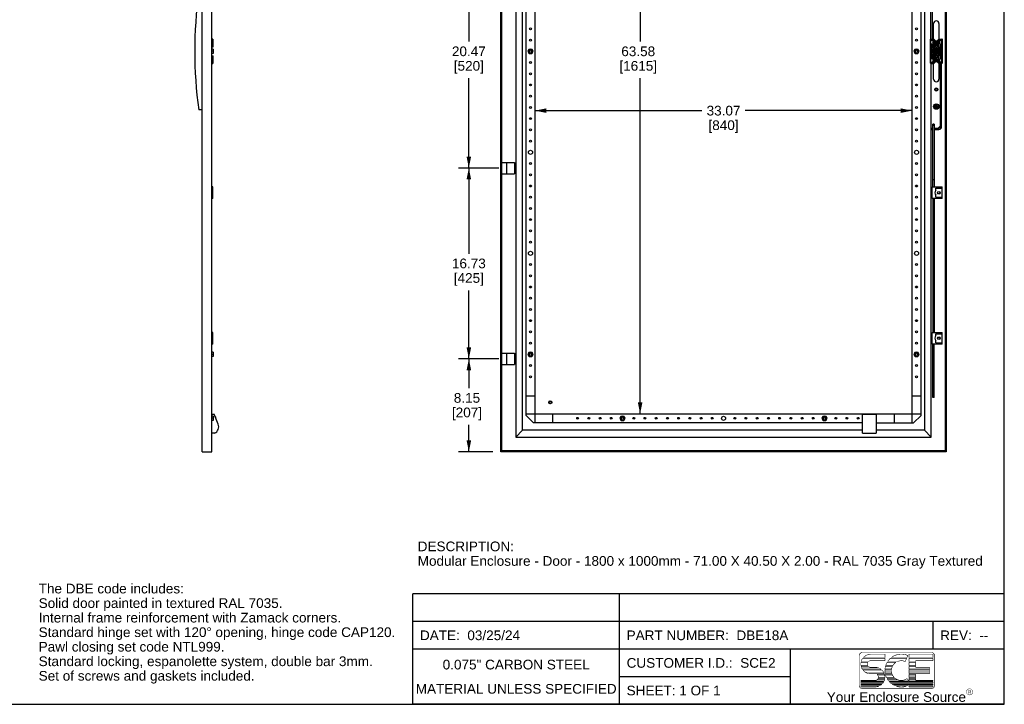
# Model space of a CAD drawing. Header units: inches. Extents: x 0 to 170, y 0 to 110.
# Tile 2 of 3: x 84 to 170, y 0 to 60. Entities that reach past the tile are written whole.
import ezdxf

# ---------------------------------------------------------------- set-up
doc = ezdxf.new("R2010")
doc.units = ezdxf.units.IN
doc.header["$LTSCALE"] = 9.35
doc.header["$MEASUREMENT"] = 0
doc.layers.get('0').update_dxf_attribs({"linetype": 'CONTINUOUS'})
doc.styles.get("Standard").update_dxf_attribs({"font": 'arial.ttf'})
doc.styles.add('TEXTSTYLE_2', font='arial.ttf')
doc.dimstyles.new('DIMSTYLE_1', dxfattribs={"dimtxt": 0.85, "dimasz": 1, "dimexe": 0.09, "dimexo": 0.07, "dimgap": 0.0425, "dimtad": 0, "dimtih": 1, "dimtoh": 1, "dimzin": 4, "dimdsep": 46, "dimtxsty": 'Standard', "dimblk": '_FILLED', "dimblk1": '_FILLED', "dimblk2": '_FILLED', "dimcen": 0.09, "dimadec": 3, "dimazin": 1, "dimtfac": 1, "dimtdec": 3, "dimtofl": 0, "dimtmove": 0, "dimatfit": 3, "dimldrblk": '_FILLED', "dimfxl": 0, "dimtolj": 1, "dimtzin": 4, "dimarcsym": 0})

# ---------------------------------------------------------------- blocks, each defined once
blk = doc.blocks.new('_FILLED')
at = {"color": 0, "linetype": 'ByBlock'}
blk.add_solid([(0, 0), (-1, 0.2), (-1, -0.2)], dxfattribs=at)
blk = doc.blocks.new('*D4')
at = {"color": 2, "linetype": 'Continuous'}
for p, q in [((125.679, 67.503), (122.137, 67.503)), ((123.037, 67.503), (123.037, 58.116)), ((123.037, 47.03), (123.037, 54.904)), ((125.679, 47.03), (122.137, 47.03))]:
    blk.add_line(p, q, dxfattribs=at)
for p, rotation in [((123.037, 67.503), 90), ((123.037, 47.03), 270)]:
    blk.add_blockref('_FILLED', p, dxfattribs=dict(at, rotation=rotation))
at = {"color": 2, "linetype": 'Continuous', "insert": (123.037, 57.691), "char_height": 0.85, "width": 2.97026, "attachment_point": 2, "line_spacing_factor": 0.9}
blk.add_mtext('20.47\\P[520]', dxfattribs=at)
blk = doc.blocks.new('*D5')
at = {"color": 2, "linetype": 'Continuous'}
for p, q in [((125.679, 47.03), (122.137, 47.03)), ((123.037, 47.03), (123.037, 39.514)), ((123.037, 30.298), (123.037, 36.302)), ((125.679, 30.298), (122.137, 30.298))]:
    blk.add_line(p, q, dxfattribs=at)
for p, rotation in [((123.037, 47.03), 90), ((123.037, 30.298), 270)]:
    blk.add_blockref('_FILLED', p, dxfattribs=dict(at, rotation=rotation))
at = {"color": 2, "linetype": 'Continuous', "insert": (123.037, 39.089), "char_height": 0.85, "width": 2.97026, "attachment_point": 2, "line_spacing_factor": 0.9}
blk.add_mtext('16.73\\P[425]', dxfattribs=at)
blk = doc.blocks.new('*D6')
at = {"color": 2, "linetype": 'Continuous'}
for p, q in [((125.679, 30.298), (122.137, 30.298)), ((123.037, 30.298), (123.037, 27.722)), ((123.037, 22.148), (123.037, 24.51)), ((125.147, 22.148), (122.137, 22.148))]:
    blk.add_line(p, q, dxfattribs=at)
for p, rotation in [((123.037, 30.298), 90), ((123.037, 22.148), 270)]:
    blk.add_blockref('_FILLED', p, dxfattribs=dict(at, rotation=rotation))
at = {"color": 2, "linetype": 'Continuous', "insert": (122.873, 27.297), "char_height": 0.85, "width": 2.63848, "attachment_point": 2, "line_spacing_factor": 0.9}
blk.add_mtext('8.15\\P[207]', dxfattribs=at)
blk = doc.blocks.new('*D8')
at = {"color": 2, "linetype": 'Continuous'}
for p, q in [((138.057, 89.058), (138.057, 58.116)), ((138.057, 25.475), (138.057, 54.904))]:
    blk.add_line(p, q, dxfattribs=at)
for p, rotation in [((138.057, 89.058), 90), ((138.057, 25.475), 270)]:
    blk.add_blockref('_FILLED', p, dxfattribs=dict(at, rotation=rotation))
at = {"color": 2, "linetype": 'Continuous', "insert": (137.893, 57.691), "char_height": 0.85, "width": 3.29888, "attachment_point": 2, "line_spacing_factor": 0.9}
blk.add_mtext('63.58\\P[1615]', dxfattribs=at)
blk = doc.blocks.new('*D9')
at = {"color": 2, "linetype": 'Continuous'}
for p, q in [((128.839, 52.063), (143.465, 52.063)), ((161.91, 52.063), (147.285, 52.063))]:
    blk.add_line(p, q, dxfattribs=at)
at = {"color": 2, "linetype": 'Continuous', "rotation": 180}
blk.add_blockref('_FILLED', (128.839, 52.063), dxfattribs=at)
at = {"color": 2, "linetype": 'Continuous'}
blk.add_blockref('_FILLED', (161.91, 52.063), dxfattribs=at)
at = {"color": 2, "linetype": 'Continuous', "insert": (145.375, 52.488), "char_height": 0.85, "width": 2.97026, "attachment_point": 2, "line_spacing_factor": 0.9}
blk.add_mtext('33.07\\P[840]', dxfattribs=at)

msp = doc.modelspace()

# ---------------------------------------------------------------- linework, layer by layer
at = {"color": 7, "linetype": 'Continuous'}
for p, q in [((170, 0), (170, 110)), ((99.639, 22.148), (99.639, 92.385)), ((100.505, 22.148), (100.505, 92.385)), ((125.847, 22.148), (125.847, 92.385)), ((125.926, 22.227), (125.926, 92.306)), ((164.824, 92.306), (164.824, 22.227)), ((164.902, 92.385), (164.902, 22.148)), ((127.156, 91.095), (127.156, 23.438)), ((127.747, 24.028), (127.747, 90.505)), ((128.839, 24.688), (128.839, 89.845)), ((161.91, 24.688), (161.91, 89.845)), ((163.003, 90.505), (163.003, 24.028)), ((128.052, 25.337), (128.052, 89.196)), ((162.698, 25.337), (162.698, 89.196)), ((163.568, 58.329), (163.568, 61.597)), ((163.686, 61.597), (163.686, 58.329)), ((163.8, 58.329), (163.8, 59.707)), ((164.272, 59.707), (164.272, 58.329)), ((100.584, 58.329), (100.505, 58.329)), ((100.584, 58.329), (100.584, 57.66)), ((100.611, 58.241), (100.584, 58.241)), ((100.611, 58.162), (100.584, 58.162)), ((100.611, 57.926), (100.584, 57.926)), ((100.611, 58.162), (100.611, 58.241)), ((100.611, 57.66), (100.611, 57.926)), ((163.505, 58.29), (163.505, 56.243)), ((163.544, 58.329), (163.8, 58.329)), ((163.554, 58.241), (163.78, 58.241)), ((163.554, 57.66), (163.554, 58.241)), ((163.554, 57.926), (163.633, 57.926)), ((163.633, 57.926), (163.633, 57.66)), ((163.711, 58.162), (163.711, 58.241)), ((163.78, 58.162), (163.711, 58.162)), ((163.733, 57.987), (163.733, 58.042)), ((163.745, 58.054), (163.8, 58.054)), ((163.745, 57.975), (163.8, 57.975)), ((163.78, 58.054), (163.78, 58.329)), ((163.78, 57.654), (163.78, 57.975)), ((163.839, 58.177), (163.839, 57.815)), ((163.883, 58.193), (163.855, 58.193)), ((163.898, 58.091), (163.898, 58.177)), ((163.957, 58.032), (164.019, 58.032)), ((163.957, 58.032), (163.957, 57.997)), ((164.019, 57.997), (163.957, 57.997)), ((164.054, 58.093), (164.019, 58.093)), ((164.019, 58.032), (164.019, 58.093)), ((164.019, 57.936), (164.019, 57.997)), ((164.054, 57.936), (164.019, 57.936)), ((164.054, 58.093), (164.054, 58.032)), ((164.054, 58.032), (164.115, 58.032)), ((164.115, 57.997), (164.054, 57.997)), ((164.054, 57.997), (164.054, 57.936)), ((164.115, 57.997), (164.115, 58.032)), ((164.174, 58.177), (164.174, 58.091)), ((164.217, 58.193), (164.19, 58.193)), ((164.233, 57.815), (164.233, 58.177)), ((164.272, 58.329), (164.528, 58.329)), ((164.272, 58.054), (164.328, 58.054)), ((164.272, 57.975), (164.328, 57.975)), ((164.292, 58.054), (164.292, 58.329)), ((164.292, 58.241), (164.519, 58.241)), ((164.361, 58.162), (164.292, 58.162)), ((164.292, 57.654), (164.292, 57.975)), ((164.339, 58.042), (164.339, 57.987)), ((164.361, 58.241), (164.361, 58.162)), ((164.44, 57.926), (164.519, 57.926)), ((164.44, 57.66), (164.44, 57.926)), ((164.519, 57.66), (164.519, 58.241)), ((164.568, 56.243), (164.568, 58.29)), ((100.505, 57.66), (100.611, 57.66)), ((100.623, 57.463), (100.505, 57.463)), ((100.605, 57.266), (100.522, 57.266)), ((100.623, 57.07), (100.522, 57.07)), ((100.623, 57.463), (100.623, 57.07)), ((128.332, 57.463), (128.218, 57.266)), ((128.218, 57.266), (128.332, 57.07)), ((128.332, 57.463), (128.559, 57.463)), ((128.332, 57.07), (128.559, 57.07)), ((128.673, 57.267), (128.559, 57.463)), ((128.559, 57.07), (128.673, 57.267)), ((162.19, 57.463), (162.077, 57.266)), ((162.077, 57.266), (162.19, 57.07)), ((162.19, 57.463), (162.418, 57.463)), ((162.19, 57.07), (162.418, 57.07)), ((162.531, 57.267), (162.418, 57.463)), ((162.418, 57.07), (162.531, 57.267)), ((163.633, 57.66), (163.505, 57.66)), ((163.564, 57.601), (163.725, 57.601)), ((163.564, 57.601), (163.564, 56.932)), ((163.568, 56.932), (163.568, 57.601)), ((163.686, 57.588), (163.568, 57.588)), ((163.568, 57.439), (163.686, 57.439)), ((163.568, 57.341), (163.686, 57.341)), ((163.686, 57.192), (163.568, 57.192)), ((163.61, 57.322), (163.6, 57.318)), ((163.6, 57.215), (163.61, 57.211)), ((163.686, 57.322), (163.659, 57.326)), ((163.659, 57.207), (163.686, 57.211)), ((163.686, 57.322), (163.686, 57.601)), ((163.686, 56.932), (163.686, 57.211)), ((163.723, 57.562), (163.689, 57.572)), ((163.692, 57.322), (163.692, 57.442)), ((163.692, 57.091), (163.692, 57.211)), ((163.696, 57.44), (163.721, 57.427)), ((163.721, 57.106), (163.696, 57.093)), ((163.702, 57.568), (163.702, 57.601)), ((163.702, 57.585), (163.874, 57.585)), ((163.794, 57.509), (163.766, 57.537)), ((163.766, 56.996), (163.786, 57.016)), ((163.927, 57.455), (163.819, 57.266)), ((163.819, 57.266), (163.841, 57.266)), ((163.819, 57.266), (163.927, 57.078)), ((163.852, 57.666), (163.852, 57.655)), ((163.863, 57.607), (163.875, 57.582)), ((164.145, 57.455), (163.927, 57.455)), ((163.927, 57.455), (163.939, 57.435)), ((163.927, 57.078), (163.939, 57.098)), ((163.927, 57.078), (164.145, 57.078)), ((163.934, 57.728), (163.934, 57.71)), ((163.948, 57.259), (163.948, 57.274)), ((163.957, 57.689), (163.95, 57.697)), ((163.959, 57.286), (164.005, 57.286)), ((164.005, 57.247), (163.959, 57.247)), ((163.981, 57.616), (163.976, 57.644)), ((164.007, 57.306), (164.007, 57.443)), ((164.007, 57.09), (164.007, 57.227)), ((164.017, 57.298), (164.017, 57.343)), ((164.017, 57.19), (164.017, 57.235)), ((164.028, 57.355), (164.044, 57.355)), ((164.044, 57.178), (164.028, 57.178)), ((164.056, 57.343), (164.056, 57.298)), ((164.056, 57.235), (164.056, 57.19)), ((164.066, 57.306), (164.066, 57.443)), ((164.066, 57.09), (164.066, 57.227)), ((164.068, 57.286), (164.113, 57.286)), ((164.113, 57.247), (164.068, 57.247)), ((164.096, 57.644), (164.092, 57.616)), ((164.122, 57.697), (164.116, 57.689)), ((164.125, 57.274), (164.125, 57.259)), ((164.145, 57.455), (164.134, 57.435)), ((164.145, 57.078), (164.134, 57.098)), ((164.139, 57.71), (164.139, 57.728)), ((164.254, 57.266), (164.145, 57.455)), ((164.145, 57.078), (164.254, 57.266)), ((164.197, 57.582), (164.21, 57.607)), ((164.199, 57.585), (164.371, 57.585)), ((164.22, 57.655), (164.22, 57.666)), ((164.254, 57.266), (164.231, 57.266)), ((164.307, 57.537), (164.287, 57.517)), ((164.287, 57.016), (164.307, 56.996)), ((164.347, 57.601), (164.509, 57.601)), ((164.359, 57.565), (164.349, 57.562)), ((164.352, 57.427), (164.377, 57.44)), ((164.377, 57.093), (164.352, 57.106)), ((164.371, 57.566), (164.371, 57.601)), ((164.384, 57.572), (164.371, 57.568)), ((164.381, 57.442), (164.381, 57.322)), ((164.381, 57.211), (164.381, 57.091)), ((164.414, 57.326), (164.386, 57.322)), ((164.386, 57.211), (164.414, 57.207)), ((164.387, 57.322), (164.387, 57.601)), ((164.505, 57.341), (164.387, 57.341)), ((164.387, 56.932), (164.387, 57.211)), ((164.387, 57.192), (164.505, 57.192)), ((164.387, 57.094), (164.505, 57.094)), ((164.44, 57.66), (164.568, 57.66)), ((164.473, 57.318), (164.463, 57.322)), ((164.463, 57.211), (164.473, 57.215)), ((164.505, 56.932), (164.505, 57.601)), ((164.509, 56.932), (164.509, 57.601)), ((100.505, 56.873), (100.611, 56.873)), ((100.505, 56.203), (100.584, 56.203)), ((100.584, 56.873), (100.584, 56.203)), ((100.611, 56.607), (100.584, 56.607)), ((100.611, 56.371), (100.584, 56.371)), ((100.611, 56.292), (100.584, 56.292)), ((100.611, 56.607), (100.611, 56.873)), ((100.611, 56.292), (100.611, 56.371)), ((163.505, 56.873), (163.633, 56.873)), ((163.544, 56.203), (163.8, 56.203)), ((163.554, 56.292), (163.554, 56.873)), ((163.633, 56.607), (163.554, 56.607)), ((163.554, 56.292), (163.78, 56.292)), ((163.564, 56.932), (163.725, 56.932)), ((163.593, 23.438), (163.593, 56.203)), ((163.633, 56.873), (163.633, 56.607)), ((163.689, 56.961), (163.702, 56.965)), ((163.702, 56.932), (163.702, 56.967)), ((163.874, 56.948), (163.702, 56.948)), ((163.711, 56.371), (163.78, 56.371)), ((163.711, 56.292), (163.711, 56.371)), ((163.713, 56.968), (163.723, 56.971)), ((163.733, 56.491), (163.733, 56.546)), ((163.745, 56.558), (163.8, 56.558)), ((163.745, 56.479), (163.8, 56.479)), ((163.78, 56.558), (163.78, 56.879)), ((163.78, 56.479), (163.78, 56.203)), ((163.8, 54.825), (163.8, 56.203)), ((163.839, 56.355), (163.839, 56.718)), ((163.852, 56.878), (163.852, 56.867)), ((163.883, 56.34), (163.855, 56.34)), ((163.875, 56.951), (163.863, 56.926)), ((163.898, 56.442), (163.898, 56.355)), ((163.934, 56.823), (163.934, 56.805)), ((163.95, 56.835), (163.957, 56.844)), ((163.957, 56.536), (164.019, 56.536)), ((163.957, 56.536), (163.957, 56.501)), ((164.019, 56.501), (163.957, 56.501)), ((163.976, 56.889), (163.981, 56.917)), ((164.054, 56.597), (164.019, 56.597)), ((164.019, 56.536), (164.019, 56.597)), ((164.019, 56.44), (164.019, 56.501)), ((164.054, 56.44), (164.019, 56.44)), ((164.054, 56.597), (164.054, 56.536)), ((164.054, 56.536), (164.115, 56.536)), ((164.115, 56.501), (164.054, 56.501)), ((164.054, 56.501), (164.054, 56.44)), ((164.092, 56.917), (164.096, 56.889)), ((164.115, 56.501), (164.115, 56.536)), ((164.116, 56.844), (164.122, 56.835)), ((164.139, 56.805), (164.139, 56.823)), ((164.174, 56.355), (164.174, 56.442)), ((164.217, 56.34), (164.19, 56.34)), ((164.21, 56.926), (164.197, 56.951)), ((164.371, 56.948), (164.199, 56.948)), ((164.22, 56.867), (164.22, 56.878)), ((164.233, 56.718), (164.233, 56.355)), ((164.272, 56.558), (164.328, 56.558)), ((164.272, 56.479), (164.328, 56.479)), ((164.272, 56.203), (164.528, 56.203)), ((164.272, 56.203), (164.272, 54.825)), ((164.292, 56.558), (164.292, 56.879)), ((164.292, 56.203), (164.292, 56.479)), ((164.292, 56.371), (164.361, 56.371)), ((164.292, 56.292), (164.519, 56.292)), ((164.339, 56.546), (164.339, 56.491)), ((164.347, 56.932), (164.509, 56.932)), ((164.349, 56.971), (164.384, 56.961)), ((164.361, 56.371), (164.361, 56.292)), ((164.371, 56.932), (164.371, 56.965)), ((164.505, 56.944), (164.387, 56.944)), ((164.387, 56.203), (164.387, 50.652)), ((164.44, 56.873), (164.568, 56.873)), ((164.44, 56.607), (164.44, 56.873)), ((164.519, 56.607), (164.44, 56.607)), ((164.505, 50.652), (164.505, 56.203)), ((164.519, 56.292), (164.519, 56.873)), ((99.639, 52.148), (99.343, 52.148)), ((163.946, 52.444), (164.126, 52.444)), ((163.946, 52.404), (164.126, 52.404)), ((163.989, 52.404), (163.989, 52.444)), ((164.003, 52.43), (164.003, 52.418)), ((164.017, 52.334), (164.017, 52.514)), ((164.017, 52.471), (164.056, 52.471)), ((164.017, 52.444), (164.056, 52.404)), ((164.017, 52.404), (164.056, 52.444)), ((164.017, 52.424), (164.056, 52.424)), ((164.017, 52.377), (164.056, 52.377)), ((164.043, 52.457), (164.03, 52.457)), ((164.043, 52.391), (164.03, 52.391)), ((164.036, 52.404), (164.036, 52.444)), ((164.056, 52.334), (164.056, 52.514)), ((164.07, 52.43), (164.07, 52.418)), ((164.083, 52.404), (164.083, 52.444)), ((163.627, 50.534), (163.731, 50.534)), ((163.627, 50.534), (163.627, 50.416)), ((163.627, 50.416), (163.731, 50.416)), ((163.725, 50.416), (163.725, 50.534)), ((163.849, 50.889), (163.731, 50.889)), ((163.731, 45.377), (163.731, 50.889)), ((163.849, 50.77), (163.731, 50.77)), ((163.849, 50.889), (163.849, 45.377)), ((163.849, 50.534), (164.269, 50.534)), ((163.849, 50.416), (164.269, 50.416)), ((163.855, 50.534), (163.855, 50.416)), ((164.204, 50.534), (164.387, 50.716)), ((164.339, 50.557), (164.363, 50.582)), ((125.926, 47.526), (127.028, 47.526)), ((126.379, 46.534), (126.379, 47.526)), ((127.028, 47.526), (127.028, 46.534)), ((125.926, 46.534), (127.028, 46.534)), ((163.849, 46.007), (163.731, 46.007)), ((100.588, 45.377), (100.505, 45.377)), ((100.588, 44.353), (100.588, 45.377)), ((163.672, 45.377), (164.538, 45.377)), ((163.672, 44.353), (163.672, 45.377)), ((164.003, 45.259), (164.538, 45.259)), ((164.003, 45.09), (164.003, 45.259)), ((164.538, 44.353), (164.538, 45.377)), ((100.588, 44.353), (100.505, 44.353)), ((164.538, 44.353), (163.672, 44.353)), ((163.731, 44.353), (163.731, 32.621)), ((163.849, 44.353), (163.849, 32.621)), ((164.003, 44.471), (164.003, 44.64)), ((164.003, 44.471), (164.538, 44.471)), ((100.588, 32.621), (100.505, 32.621)), ((100.588, 31.597), (100.588, 32.621)), ((163.672, 32.621), (164.538, 32.621)), ((163.672, 31.597), (163.672, 32.621)), ((164.003, 32.503), (164.538, 32.503)), ((164.003, 32.334), (164.003, 32.503)), ((164.538, 31.597), (164.538, 32.621)), ((100.588, 31.597), (100.505, 31.597)), ((164.538, 31.597), (163.672, 31.597)), ((163.731, 26.912), (163.731, 31.597)), ((163.849, 26.912), (163.849, 31.597)), ((164.003, 31.715), (164.003, 31.884)), ((164.003, 31.715), (164.538, 31.715)), ((100.623, 30.888), (100.505, 30.888)), ((100.605, 30.692), (100.522, 30.692)), ((100.623, 30.495), (100.522, 30.495)), ((100.623, 30.888), (100.623, 30.495)), ((125.926, 30.794), (127.028, 30.794)), ((126.379, 29.802), (126.379, 30.794)), ((127.028, 30.794), (127.028, 29.802)), ((128.332, 30.888), (128.218, 30.692)), ((128.218, 30.692), (128.332, 30.495)), ((128.332, 30.888), (128.559, 30.888)), ((128.332, 30.495), (128.559, 30.495)), ((128.673, 30.692), (128.559, 30.888)), ((128.559, 30.495), (128.673, 30.692)), ((162.19, 30.888), (162.077, 30.692)), ((162.077, 30.692), (162.19, 30.495)), ((162.19, 30.888), (162.418, 30.888)), ((162.19, 30.495), (162.418, 30.495)), ((162.531, 30.692), (162.418, 30.888)), ((162.418, 30.495), (162.531, 30.692)), ((125.926, 29.802), (127.028, 29.802)), ((163.849, 29.274), (163.731, 29.274)), ((128.052, 27.05), (128.839, 27.05)), ((161.91, 27.05), (162.698, 27.05)), ((163.849, 27.03), (163.731, 27.03)), ((163.849, 26.912), (163.731, 26.912)), ((100.505, 25.436), (100.702, 25.436)), ((100.623, 25.278), (100.505, 25.278)), ((100.605, 25.081), (100.522, 25.081)), ((100.623, 25.278), (100.623, 24.885)), ((101.059, 24.557), (100.702, 25.436)), ((100.832, 25.174), (100.832, 25.176)), ((100.837, 25.103), (100.849, 25.105)), ((128.052, 25.475), (162.698, 25.475)), ((128.052, 25.337), (128.702, 24.688)), ((130.414, 24.688), (130.414, 25.475)), ((136.403, 25.278), (136.289, 25.081)), ((136.289, 25.081), (136.403, 24.884)), ((136.403, 25.278), (136.63, 25.278)), ((136.744, 25.081), (136.63, 25.278)), ((136.63, 24.885), (136.744, 25.081)), ((154.119, 25.278), (154.006, 25.081)), ((154.006, 25.081), (154.12, 24.884)), ((154.119, 25.278), (154.347, 25.278)), ((154.46, 25.081), (154.347, 25.278)), ((154.347, 24.885), (154.46, 25.081)), ((157.576, 25.436), (158.764, 25.436)), ((157.576, 23.782), (157.576, 25.436)), ((158.764, 25.436), (158.764, 23.782)), ((160.335, 25.475), (160.335, 24.688)), ((162.048, 24.688), (162.698, 25.337)), ((100.623, 24.885), (100.522, 24.884)), ((157.576, 24.688), (128.702, 24.688)), ((136.403, 24.884), (136.63, 24.885)), ((154.12, 24.884), (154.347, 24.885)), ((158.764, 24.688), (162.048, 24.688)), ((100.73, 23.782), (100.505, 23.782)), ((127.747, 24.028), (127.156, 23.438)), ((127.156, 23.438), (163.593, 23.438)), ((157.576, 24.028), (127.747, 24.028)), ((157.576, 23.782), (158.764, 23.782)), ((163.003, 24.028), (158.764, 24.028)), ((163.593, 23.438), (163.003, 24.028)), ((99.639, 22.148), (100.505, 22.148)), ((164.902, 22.148), (125.847, 22.148)), ((164.824, 22.227), (125.926, 22.227)), ((0, 0), (170, 0))]:
    msp.add_line(p, q, dxfattribs=at)
at = {"color": 2, "linetype": 'Continuous'}
for p, q in [((170, 9.684), (118.125, 9.684)), ((118.125, 0), (118.125, 9.684)), ((136.25, 0), (136.25, 9.684)), ((170, 0), (170, 9.684)), ((170, 7.262), (118.125, 7.262)), ((163.75, 4.842), (163.75, 7.262)), ((170, 4.842), (118.125, 4.842)), ((151.25, 0), (151.25, 4.842)), ((151.25, 2.42), (136.25, 2.42)), ((170, 0), (118.125, 0))]:
    msp.add_line(p, q, dxfattribs=at)
at = {"color": 7, "linetype": 'Continuous'}
for points in [[(100.605, 57.463), (100.609, 57.452), (100.612, 57.44), (100.615, 57.428), (100.618, 57.417), (100.62, 57.405), (100.621, 57.394), (100.622, 57.383), (100.623, 57.371)], [(100.623, 57.358), (100.622, 57.347), (100.621, 57.336), (100.62, 57.324), (100.618, 57.313), (100.615, 57.301), (100.612, 57.289), (100.609, 57.278), (100.605, 57.266)], [(100.605, 57.266), (100.609, 57.255), (100.612, 57.243), (100.615, 57.232), (100.618, 57.22), (100.62, 57.209), (100.621, 57.197), (100.622, 57.186), (100.623, 57.174)], [(100.623, 57.162), (100.622, 57.15), (100.621, 57.139), (100.62, 57.127), (100.618, 57.116), (100.615, 57.104), (100.612, 57.093), (100.609, 57.081), (100.605, 57.07)], [(163.946, 52.424), (163.946, 52.427), (163.946, 52.43), (163.946, 52.434), (163.946, 52.437), (163.946, 52.44), (163.946, 52.444)], [(163.946, 52.404), (163.946, 52.408), (163.946, 52.411), (163.946, 52.414), (163.946, 52.417), (163.946, 52.421), (163.946, 52.424)], [(164.017, 52.514), (164.023, 52.514), (164.03, 52.514), (164.036, 52.514), (164.043, 52.514), (164.049, 52.514), (164.056, 52.514)], [(164.056, 52.334), (164.049, 52.334), (164.043, 52.333), (164.036, 52.333), (164.03, 52.333), (164.023, 52.334), (164.017, 52.334)], [(164.127, 52.424), (164.127, 52.427), (164.127, 52.43), (164.127, 52.434), (164.127, 52.437), (164.127, 52.44), (164.126, 52.444)], [(164.126, 52.404), (164.127, 52.408), (164.127, 52.411), (164.127, 52.414), (164.127, 52.417), (164.127, 52.421), (164.127, 52.424)], [(100.605, 30.888), (100.609, 30.877), (100.612, 30.865), (100.615, 30.854), (100.618, 30.842), (100.62, 30.831), (100.621, 30.819), (100.622, 30.808), (100.623, 30.796)], [(100.623, 30.784), (100.622, 30.772), (100.621, 30.761), (100.62, 30.749), (100.618, 30.738), (100.615, 30.726), (100.612, 30.715), (100.609, 30.703), (100.605, 30.692)], [(100.605, 30.692), (100.609, 30.68), (100.612, 30.668), (100.615, 30.657), (100.618, 30.645), (100.62, 30.634), (100.621, 30.622), (100.622, 30.611), (100.623, 30.6)], [(100.623, 30.587), (100.622, 30.575), (100.621, 30.564), (100.62, 30.553), (100.618, 30.541), (100.615, 30.529), (100.612, 30.518), (100.609, 30.506), (100.605, 30.495)], [(100.605, 25.278), (100.609, 25.267), (100.612, 25.255), (100.615, 25.243), (100.618, 25.232), (100.62, 25.22), (100.621, 25.209), (100.622, 25.197), (100.623, 25.186)], [(100.623, 25.173), (100.622, 25.162), (100.621, 25.151), (100.62, 25.139), (100.618, 25.128), (100.615, 25.116), (100.612, 25.104), (100.609, 25.093), (100.605, 25.081)], [(100.605, 25.081), (100.609, 25.07), (100.612, 25.058), (100.615, 25.047), (100.618, 25.035), (100.62, 25.024), (100.621, 25.012), (100.622, 25.001), (100.623, 24.989)], [(100.849, 25.105), (100.849, 25.109), (100.848, 25.113), (100.847, 25.118), (100.847, 25.123), (100.846, 25.129), (100.844, 25.135), (100.843, 25.141), (100.841, 25.147), (100.84, 25.153), (100.837, 25.16), (100.835, 25.167), (100.832, 25.174)], [(100.623, 24.977), (100.622, 24.965), (100.621, 24.954), (100.62, 24.942), (100.618, 24.931), (100.615, 24.919), (100.612, 24.908), (100.609, 24.896), (100.605, 24.884)]]:
    msp.add_lwpolyline(points, dxfattribs=at)
at = {"color": 2, "linetype": 'Continuous', "const_width": 0.05}
for points in [[(157.56, 4.543, 0.414214), (157.272, 4.255)], [(161.541, 4.281, 0.272068), (160.093, 4.102)], [(163.896, 4.255, 0.415492), (163.608, 4.543)], [(157.428, 3.678, 0.081879), (157.427, 3.397)], [(157.572, 4.031, 0.090232), (157.443, 3.75)], [(158.03, 3.678, 0.260579), (158.028, 3.397)], [(158.28, 3.823, 0.185008), (158.088, 3.75)], [(159.721, 3.678, 0.053498), (159.597, 3.397)], [(160.007, 4.031, 0.064617), (159.765, 3.75)], [(160.49, 3.678, 0.113329), (160.224, 3.397)], [(161.312, 3.752, 0.209114), (160.62, 3.75)], [(157.442, 3.326, 0.089982), (157.569, 3.045)], [(157.607, 2.994, 0.170113), (158.092, 2.692)], [(158.083, 3.326, 0.191374), (158.28, 3.247)], [(159.221, 3.045, 0.176612), (158.665, 3.247)], [(158.95, 2.34, 0.287832), (158.828, 2.621)], [(159.472, 2.692, 0.105227), (159.276, 2.994)], [(159.528, 2.34, 0.082419), (159.496, 2.621)], [(159.529, 2.994, 0.05272), (159.554, 2.692)], [(159.576, 3.326, 0.049539), (159.531, 3.045)], [(159.569, 2.621, 0.051924), (159.669, 2.34)], [(160.106, 2.994, 0.088858), (160.147, 2.692)], [(160.186, 3.326, 0.084961), (160.109, 3.045)], [(160.174, 2.621, 0.099618), (160.367, 2.34)], [(158.665, 2.095, 0.298217), (158.929, 2.268)], [(159.141, 1.662, 0.048835), (159.272, 1.768)], [(159.336, 1.84, 0.049588), (159.43, 1.983)], [(159.464, 2.054, 0.064466), (159.521, 2.268)], [(159.706, 2.268, 0.044869), (159.849, 2.054)], [(159.911, 1.983, 0.03633), (160.064, 1.84)], [(160.16, 1.768, 0.036892), (160.344, 1.662)], [(160.451, 2.268, 0.32483), (161.466, 2.253)], [(157.272, 1.663, 0.414214), (157.56, 1.375)], [(158.665, 1.519, 0.102726), (159.009, 1.591)], [(160.521, 1.591, 0.196308), (161.417, 1.591)], [(161.594, 1.662, 0.009234), (161.642, 1.686)], [(163.608, 1.375, 0.414214), (163.896, 1.663)]]:
    msp.add_lwpolyline(points, format="xyb", dxfattribs=at)
for points in [[(157.56, 4.543), (163.609, 4.543)], [(157.92, 4.32), (157.63, 4.102)], [(157.63, 4.102), (157.922, 4.32)], [(158.271, 4.396), (157.92, 4.32)], [(157.922, 4.32), (158.271, 4.396)], [(158.28, 4.399), (159.529, 4.399)], [(159.529, 4.399), (159.529, 4.102)], [(161.642, 4.399), (163.752, 4.399)], [(161.642, 4.102), (161.642, 4.399)], [(163.752, 4.399), (163.752, 4.102)], [(157.272, 1.663), (157.272, 4.255)], [(157.428, 3.678), (158.03, 3.678)], [(158.088, 3.75), (157.443, 3.75)], [(157.572, 4.031), (159.529, 4.031)], [(159.529, 4.102), (157.628, 4.102)], [(159.529, 3.823), (158.28, 3.823)], [(159.529, 4.031), (159.529, 3.823)], [(159.721, 3.678), (160.49, 3.678)], [(160.62, 3.75), (159.765, 3.75)], [(160.007, 4.031), (161.433, 4.031)], [(161.464, 4.102), (160.093, 4.102)], [(161.312, 3.752), (161.433, 4.031)], [(161.464, 4.102), (161.541, 4.281)], [(163.752, 4.102), (161.642, 4.102)], [(161.642, 4.031), (163.752, 4.031)], [(161.642, 3.75), (161.642, 4.031)], [(162.218, 3.75), (161.642, 3.75)], [(161.642, 3.678), (162.218, 3.678)], [(161.642, 3.397), (161.642, 3.678)], [(163.752, 3.823), (162.218, 3.823)], [(162.218, 3.823), (162.218, 3.75)], [(162.218, 3.678), (162.218, 3.397)], [(163.752, 4.031), (163.752, 3.823)], [(163.896, 4.257), (163.896, 1.663)], [(158.028, 3.397), (157.427, 3.397)], [(157.442, 3.326), (158.083, 3.326)], [(157.482, 3.19), (158.955, 3.19)], [(159.221, 3.045), (157.569, 3.045)], [(157.607, 2.994), (159.276, 2.994)], [(157.81, 2.822), (159.404, 2.822)], [(159.472, 2.692), (158.092, 2.692)], [(158.28, 3.247), (158.666, 3.248)], [(158.828, 2.621), (159.496, 2.621)], [(159.529, 2.994), (160.106, 2.994)], [(160.109, 3.045), (159.531, 3.045)], [(159.537, 3.171), (160.126, 3.171)], [(159.537, 2.824), (160.117, 2.824)], [(160.147, 2.692), (159.554, 2.692)], [(159.569, 2.621), (160.174, 2.621)], [(159.576, 3.326), (160.186, 3.326)], [(160.224, 3.397), (159.597, 3.397)], [(162.218, 3.397), (161.642, 3.397)], [(161.642, 3.326), (162.218, 3.326)], [(161.642, 3.045), (161.642, 3.326)], [(161.642, 3.171), (163.462, 3.171)], [(163.464, 3.045), (161.642, 3.045)], [(161.642, 2.994), (163.464, 2.994)], [(161.642, 2.692), (161.642, 2.994)], [(161.642, 2.842), (163.462, 2.842)], [(163.464, 2.692), (161.642, 2.692)], [(161.642, 2.621), (162.218, 2.621)], [(161.642, 2.34), (161.642, 2.621)], [(162.218, 3.326), (162.218, 3.247)], [(162.218, 3.247), (163.464, 3.247)], [(162.218, 2.621), (162.218, 2.34)], [(163.464, 3.247), (163.464, 3.045)], [(163.464, 2.994), (163.464, 2.692)], [(157.416, 2.095), (158.665, 2.095)], [(157.416, 2.054), (157.416, 2.095)], [(159.464, 2.054), (157.416, 2.054)], [(157.416, 1.983), (159.43, 1.983)], [(157.416, 1.84), (157.416, 1.983)], [(157.416, 1.84), (159.336, 1.84)], [(157.416, 1.768), (159.272, 1.768)], [(157.416, 1.662), (157.416, 1.768)], [(157.418, 1.917), (159.396, 1.917)], [(157.418, 1.717), (159.219, 1.717)], [(159.5, 2.157), (158.843, 2.157)], [(159.516, 2.494), (158.923, 2.494)], [(158.929, 2.268), (159.521, 2.268)], [(158.95, 2.34), (159.528, 2.34)], [(159.606, 2.495), (160.247, 2.495)], [(159.669, 2.34), (160.367, 2.34)], [(159.706, 2.268), (160.451, 2.268)], [(159.77, 2.158), (160.637, 2.158)], [(161.606, 2.054), (159.849, 2.054)], [(159.911, 1.983), (163.752, 1.983)], [(160.013, 1.898), (163.73, 1.898)], [(160.064, 1.84), (163.752, 1.84)], [(160.16, 1.768), (163.752, 1.768)], [(160.29, 1.716), (163.756, 1.716)], [(161.466, 2.253), (161.606, 2.054)], [(161.642, 2.478), (162.214, 2.478)], [(161.642, 2.34), (162.218, 2.34)], [(161.642, 2.268), (162.218, 2.268)], [(161.642, 2.054), (161.642, 2.268)], [(161.642, 2.166), (162.223, 2.166)], [(163.752, 2.054), (161.642, 2.054)], [(162.218, 2.268), (162.218, 2.095)], [(162.218, 2.095), (163.752, 2.095)], [(163.752, 2.095), (163.752, 2.054)], [(163.752, 1.983), (163.752, 1.84)], [(163.752, 1.768), (163.752, 1.662)], [(159.141, 1.662), (157.416, 1.662)], [(157.416, 1.591), (159.009, 1.591)], [(157.416, 1.519), (157.416, 1.591)], [(157.416, 1.519), (158.665, 1.519)], [(163.608, 1.375), (157.56, 1.375)], [(161.594, 1.662), (160.344, 1.662)], [(160.521, 1.591), (161.417, 1.591)], [(161.642, 1.662), (161.642, 1.686)], [(163.752, 1.662), (161.642, 1.662)], [(161.642, 1.591), (163.752, 1.591)], [(161.642, 1.519), (161.642, 1.591)], [(163.752, 1.519), (161.642, 1.519)], [(163.752, 1.591), (163.752, 1.519)]]:
    msp.add_lwpolyline(points, dxfattribs=at)
at = {"color": 2, "linetype": 'Continuous', "const_width": 0.035}
msp.add_lwpolyline([(166.679, 1.09, 1), (167.223, 1.09, 1)], format="xyb", close=True, dxfattribs=at)
at = {"color": 7, "linetype": 'Continuous'}
for centre, radius in [((128.446, 59.235), 0.0837), ((162.304, 59.235), 0.0837), ((128.446, 58.251), 0.0837), ((162.304, 58.251), 0.0837), ((164.036, 58.014), 0.157), ((164.036, 58.014), 0.118), ((128.446, 57.266), 0.0968), ((162.304, 57.266), 0.0968), ((164.036, 57.266), 0.266), ((164.036, 57.266), 0.242), ((128.446, 56.282), 0.0837), ((162.304, 56.282), 0.0837), ((164.036, 56.518), 0.157), ((164.036, 56.518), 0.118), ((128.446, 55.298), 0.0837), ((162.304, 55.298), 0.0837), ((128.446, 54.314), 0.0837), ((162.304, 54.314), 0.0837), ((164.036, 53.92), 0.138), ((164.036, 53.92), 0.118), ((164.036, 53.92), 0.0984), ((128.446, 53.329), 0.0837), ((162.304, 53.329), 0.0837), ((128.446, 52.345), 0.0837), ((162.304, 52.345), 0.0837), ((164.036, 52.424), 0.236), ((164.036, 52.424), 0.187), ((128.446, 51.361), 0.0837), ((162.304, 51.361), 0.0837), ((128.446, 50.377), 0.0837), ((162.304, 50.377), 0.0837), ((128.446, 49.392), 0.0837), ((162.304, 49.392), 0.0837), ((128.446, 48.408), 0.177), ((162.304, 48.408), 0.177), ((128.446, 47.424), 0.0837), ((162.304, 47.424), 0.0837), ((128.446, 46.44), 0.0837), ((162.304, 46.44), 0.0837), ((128.446, 45.455), 0.0837), ((162.304, 45.455), 0.0837), ((164.253, 44.865), 0.118), ((164.253, 44.865), 0.0984), ((128.446, 44.471), 0.0837), ((162.304, 44.471), 0.0837), ((128.446, 43.487), 0.0837), ((162.304, 43.487), 0.0837), ((128.446, 42.503), 0.0837), ((162.304, 42.503), 0.0837), ((128.446, 41.518), 0.0837), ((162.304, 41.518), 0.0837), ((128.446, 40.534), 0.0837), ((162.304, 40.534), 0.0837), ((128.446, 39.55), 0.177), ((162.304, 39.55), 0.177), ((128.446, 38.566), 0.0837), ((162.304, 38.566), 0.0837), ((128.446, 37.581), 0.0837), ((162.304, 37.581), 0.0837), ((128.446, 36.597), 0.0837), ((162.304, 36.597), 0.0837), ((128.446, 35.613), 0.0837), ((162.304, 35.613), 0.0837), ((128.446, 34.629), 0.0837), ((162.304, 34.629), 0.0837), ((128.446, 33.644), 0.0837), ((162.304, 33.644), 0.0837), ((128.446, 32.66), 0.0837), ((162.304, 32.66), 0.0837), ((164.253, 32.109), 0.118), ((164.253, 32.109), 0.0984), ((128.446, 31.676), 0.0837), ((162.304, 31.676), 0.0837), ((128.446, 30.692), 0.0968), ((162.304, 30.692), 0.0968), ((128.446, 29.707), 0.0837), ((162.304, 29.707), 0.0837), ((128.446, 28.723), 0.0837), ((162.304, 28.723), 0.0837), ((130.178, 26.479), 0.138), ((130.178, 26.479), 0.118), ((130.178, 26.479), 0.0984), ((132.58, 25.081), 0.0837), ((133.564, 25.081), 0.0837), ((134.548, 25.081), 0.0837), ((135.532, 25.081), 0.0837), ((136.517, 25.081), 0.0968), ((137.501, 25.081), 0.0837), ((138.485, 25.081), 0.0837), ((139.469, 25.081), 0.0837), ((140.454, 25.081), 0.0837), ((141.438, 25.081), 0.0837), ((142.422, 25.081), 0.0837), ((143.406, 25.081), 0.0837), ((144.391, 25.081), 0.0837), ((145.375, 25.081), 0.177), ((146.359, 25.081), 0.0837), ((147.343, 25.081), 0.0837), ((148.328, 25.081), 0.0837), ((149.312, 25.081), 0.0837), ((150.296, 25.081), 0.0837), ((151.28, 25.081), 0.0837), ((152.265, 25.081), 0.0837), ((153.249, 25.081), 0.0837), ((154.233, 25.081), 0.0968), ((155.217, 25.081), 0.0837), ((156.202, 25.081), 0.0837), ((157.186, 25.081), 0.0837)]:
    msp.add_circle(centre, radius, dxfattribs=at)
for centre, radius, start, end in [((136.904, 57.266), 37.908, 172.24054, 187.75946), ((164.036, 59.707), 0.236, 0, 180), ((163.544, 58.29), 0.0394, 90, 180), ((163.745, 58.042), 0.0118, 90, 180), ((163.745, 57.987), 0.0118, 180, 270), ((163.8, 58.27), 0.0591, 26.60013, 90), ((163.855, 58.177), 0.0157, 90, 180), ((164.036, 58.388), 0.205, 206.60013, 333.39987), ((163.883, 58.177), 0.0157, 0, 90), ((164.19, 58.177), 0.0157, 90, 180), ((164.217, 58.177), 0.0157, 0, 90), ((164.272, 58.27), 0.0591, 90, 153.39987), ((164.328, 58.042), 0.0118, 0, 90), ((164.328, 57.987), 0.0118, 270, 360), ((164.528, 58.29), 0.0394, 0, 90), ((128.446, 57.266), 0.197, 152.16772, 207.8797), ((128.446, 57.266), 0.197, 92.14401, 147.8797), ((128.446, 57.266), 0.197, 212.16772, 267.8873), ((128.446, 57.266), 0.197, 32.16772, 87.85599), ((128.446, 57.266), 0.197, 272.17533, 327.8797), ((128.446, 57.266), 0.197, 332.16772, 27.8797), ((162.304, 57.266), 0.197, 152.16772, 207.8797), ((162.304, 57.266), 0.197, 92.14401, 147.8797), ((162.304, 57.266), 0.197, 212.16772, 267.8873), ((162.304, 57.266), 0.197, 32.16772, 87.85599), ((162.304, 57.266), 0.197, 272.17533, 327.8797), ((162.304, 57.266), 0.197, 332.16772, 27.8797), ((163.613, 57.281), 0.0394, 110, 178.03245), ((164.036, 57.266), 0.463, 178.03245, 181.96755), ((163.613, 57.252), 0.0394, 181.96755, 250), ((163.643, 57.229), 0.0984, 81, 110), ((163.643, 57.304), 0.0984, 250, 279), ((164.036, 57.266), 0.463, 138.70043, 139.23963), ((163.74, 57.528), 0.0984, 236.42152, 243), ((163.688, 57.334), 0.0118, 261, 349.06774), ((163.688, 57.199), 0.0118, 10.93224, 99), ((163.74, 57.005), 0.0984, 117, 123.57848), ((164.036, 57.266), 0.343, 154.91044, 169.08956), ((164.036, 57.266), 0.343, 190.91044, 205.08956), ((164.036, 57.266), 0.465, 102.72894, 133.91753), ((163.715, 57.417), 0.0118, 334.93224, 63), ((163.715, 57.116), 0.0118, 297, 25.06776), ((163.696, 57.467), 0.0984, 45, 74), ((163.696, 57.066), 0.0984, 286, 315), ((163.794, 57.008), 0.0118, 46.93224, 135), ((164.036, 57.266), 0.343, 118.9103, 134.99902), ((164.036, 57.266), 0.343, 226.91044, 241.08956), ((163.879, 57.815), 0.0394, 180, 286.01339), ((163.861, 57.091), 0.0197, 199.13008, 250.8458), ((163.892, 57.664), 0.0394, 109.96755, 178), ((163.95, 57.652), 0.0984, 178, 207), ((163.865, 57.577), 0.0118, 298.93634, 27), ((164.036, 57.266), 0.463, 106.03245, 109.96755), ((164.036, 57.266), 0.157, 104.13371, 255.86629), ((164.036, 57.266), 0.531, 73.98661, 106.01339), ((163.919, 57.673), 0.0394, 38, 106.03245), ((164.036, 57.266), 0.472, 77.48667, 102.51333), ((163.959, 57.274), 0.0118, 90, 180), ((163.959, 57.259), 0.0118, 180, 270), ((163.879, 57.629), 0.0984, 9, 38), ((163.993, 57.618), 0.0118, 189, 277.06776), ((163.987, 57.306), 0.0197, 270, 360), ((163.987, 57.227), 0.0197, 0, 90), ((164.036, 57.266), 0.343, 82.91044, 97.08956), ((163.995, 57.443), 0.0118, 0, 90), ((163.995, 57.09), 0.0118, 270, 360), ((163.995, 57.431), 0.0118, 284.13409, 360), ((163.995, 57.102), 0.0118, 0, 75.86591), ((164.005, 57.298), 0.0118, 270, 360), ((164.005, 57.235), 0.0118, 0, 90), ((164.028, 57.343), 0.0118, 90, 180), ((164.028, 57.19), 0.0118, 180, 270), ((164.044, 57.343), 0.0118, 0, 90), ((164.044, 57.19), 0.0118, 270, 360), ((164.068, 57.298), 0.0118, 180, 270), ((164.068, 57.235), 0.0118, 90, 180), ((164.078, 57.443), 0.0118, 90, 180), ((164.078, 57.431), 0.0118, 180, 255.86591), ((164.085, 57.306), 0.0197, 180, 270), ((164.085, 57.227), 0.0197, 90, 180), ((164.078, 57.102), 0.0118, 104.13409, 180), ((164.078, 57.09), 0.0118, 180, 270), ((164.036, 57.266), 0.157, 284.13371, 75.86629), ((164.08, 57.618), 0.0118, 262.93224, 351), ((164.193, 57.629), 0.0984, 142, 171), ((164.113, 57.274), 0.0118, 0, 90), ((164.113, 57.259), 0.0118, 270, 360), ((164.153, 57.673), 0.0394, 73.96755, 142), ((164.036, 57.266), 0.465, 46.08247, 77.27106), ((164.036, 57.266), 0.463, 70.03245, 73.96755), ((164.194, 57.815), 0.0394, 253.98661, 360), ((164.181, 57.664), 0.0394, 2, 70.03245), ((164.208, 57.577), 0.0118, 153, 241.06777), ((164.036, 57.266), 0.343, 46.91044, 61.08956), ((164.036, 57.266), 0.343, 298.91044, 313.08956), ((164.122, 57.652), 0.0984, 333, 2), ((164.211, 57.442), 0.0197, 19.13008, 70.8458), ((164.278, 57.525), 0.0118, 226.93227, 315), ((164.278, 57.008), 0.0118, 45, 133.06779), ((164.376, 57.467), 0.0984, 106, 135), ((164.376, 57.066), 0.0984, 225, 254), ((164.357, 57.417), 0.0118, 117, 205.06777), ((164.357, 57.116), 0.0118, 154.93223, 243), ((164.036, 57.266), 0.343, 10.91044, 25.08956), ((164.036, 57.266), 0.343, 334.91044, 349.08956), ((164.37, 57.527), 0.0394, 64.84061, 106), ((164.384, 57.334), 0.0118, 190.93223, 279), ((164.384, 57.199), 0.0118, 81, 169.06777), ((164.332, 57.528), 0.0984, 297, 303.57848), ((164.332, 57.005), 0.0984, 56.42152, 63), ((164.036, 57.266), 0.463, 40.76037, 41.29957), ((164.429, 57.229), 0.0984, 70, 99), ((164.429, 57.304), 0.0984, 261, 290), ((164.459, 57.281), 0.0394, 1.96755, 70), ((164.459, 57.252), 0.0394, 290, 358.03245), ((164.036, 57.266), 0.463, 358.03245, 1.96755), ((163.544, 56.243), 0.0394, 180, 270), ((163.703, 57.006), 0.0394, 244.84061, 286), ((164.036, 57.266), 0.463, 220.76037, 221.29957), ((164.036, 57.266), 0.465, 226.08247, 257.27106), ((163.745, 56.546), 0.0118, 90, 180), ((163.745, 56.491), 0.0118, 180, 270), ((163.8, 56.262), 0.0591, 270, 333.39987), ((163.879, 56.718), 0.0394, 73.98661, 180), ((163.855, 56.355), 0.0157, 180, 270), ((163.95, 56.881), 0.0984, 153, 182), ((163.892, 56.869), 0.0394, 182, 250.03245), ((164.036, 56.144), 0.205, 26.60013, 153.39987), ((163.865, 56.956), 0.0118, 333, 61.06776), ((164.036, 57.266), 0.463, 250.03245, 253.96755), ((163.883, 56.355), 0.0157, 270, 360), ((164.036, 57.266), 0.531, 253.98661, 286.01339), ((163.919, 56.86), 0.0394, 253.96755, 322), ((164.036, 57.266), 0.472, 257.48667, 282.51333), ((163.879, 56.904), 0.0984, 322, 351), ((163.993, 56.915), 0.0118, 82.93224, 171), ((164.036, 57.266), 0.343, 262.91044, 277.08956), ((164.08, 56.915), 0.0118, 9, 97.06773), ((164.193, 56.904), 0.0984, 189, 218), ((164.153, 56.86), 0.0394, 218, 286.03245), ((164.036, 57.266), 0.465, 282.72894, 313.91753), ((164.036, 57.266), 0.463, 286.03245, 289.96755), ((164.19, 56.355), 0.0157, 180, 270), ((164.194, 56.718), 0.0394, 0, 106.01339), ((164.181, 56.869), 0.0394, 289.96755, 358), ((164.208, 56.956), 0.0118, 118.93222, 207), ((164.122, 56.881), 0.0984, 358, 27), ((164.217, 56.355), 0.0157, 270, 360), ((164.272, 56.262), 0.0591, 206.60013, 270), ((164.328, 56.546), 0.0118, 0, 90), ((164.328, 56.491), 0.0118, 270, 360), ((164.036, 57.266), 0.463, 318.70043, 319.23963), ((164.528, 56.243), 0.0394, 270, 360), ((164.036, 54.825), 0.236, 180, 360), ((164.036, 52.424), 0.034, 169.26248, 190.73752), ((164.009, 52.451), 0.00787, 270, 360), ((164.009, 52.396), 0.00787, 0, 90), ((164.036, 52.424), 0.034, 79.26248, 100.73752), ((164.036, 52.424), 0.034, 259.26248, 280.73752), ((164.064, 52.451), 0.00787, 180, 270), ((164.064, 52.396), 0.00787, 90, 180), ((164.036, 52.424), 0.034, 349.26248, 10.73752), ((164.269, 50.652), 0.236, 270, 360), ((164.269, 50.652), 0.118, 270, 360), ((164.223, 44.865), 0.315, 134.427, 225.573), ((164.223, 32.109), 0.315, 134.427, 225.573), ((128.446, 30.692), 0.197, 152.16772, 207.8797), ((128.446, 30.692), 0.197, 92.14401, 147.8797), ((128.446, 30.692), 0.197, 212.16772, 267.8873), ((128.446, 30.692), 0.197, 32.16772, 87.85599), ((128.446, 30.692), 0.197, 272.17533, 327.8797), ((128.446, 30.692), 0.197, 332.16772, 27.8797), ((162.304, 30.692), 0.197, 152.16772, 207.8797), ((162.304, 30.692), 0.197, 92.14401, 147.8797), ((162.304, 30.692), 0.197, 212.16772, 267.8873), ((162.304, 30.692), 0.197, 32.16772, 87.85599), ((162.304, 30.692), 0.197, 272.17533, 327.8797), ((162.304, 30.692), 0.197, 332.16772, 27.8797), ((100.605, 25.081), 0.246, 22.72518, 47.17972), ((136.517, 25.081), 0.197, 152.16772, 207.8797), ((136.517, 25.081), 0.197, 92.14401, 147.8797), ((136.517, 25.081), 0.197, 32.16772, 87.85599), ((136.517, 25.081), 0.197, 332.16772, 27.8797), ((154.233, 25.081), 0.197, 152.16772, 207.8797), ((154.233, 25.081), 0.197, 92.14401, 147.8797), ((154.233, 25.081), 0.197, 32.16772, 87.85599), ((154.233, 25.081), 0.197, 332.16772, 27.8797), ((100.508, 24.333), 0.594, 291.92044, 22.12011), ((136.517, 25.081), 0.197, 212.16772, 267.8873), ((136.517, 25.081), 0.197, 272.17533, 327.8797), ((154.233, 25.081), 0.197, 212.16772, 267.8873), ((154.233, 25.081), 0.197, 272.17533, 327.8797)]:
    msp.add_arc(centre, radius, start, end, dxfattribs=at)

# ---------------------------------------------------------------- texts
at = {"color": 2, "linetype": 'Continuous', "char_height": 0.85}
for s, insert, width, attachment_point, line_spacing_factor in [('DESCRIPTION:\\PModular Enclosure - Door - 1800 x 1000mm - 71.00 X 40.50 X 2.00 - RAL 7035 Gray Textured', (118.551, 14.274), 49.51171, 1, 0.9), ('The DBE code includes:\\PSolid door painted in textured RAL 7035.\\PInternal frame reinforcement with Zamack corners.\\PStandard hinge set with 120\\fgdt;{\\fgdt;~}\\fArial; opening, hinge code CAP120.\\PPawl closing set code NTL999.\\PStandard locking, espanolette system, double bar 3mm.\\PSet of screws and gaskets included.', (85.307, 10.575), 31.36574, 1, 0.9), ('DATE:  03/25/24', (118.75, 6.477), 8.76543, 1, 0.9), ('PART NUMBER:  DBE18A', (136.875, 6.477), 14.15613, 1, 0.9), ('REV:  --', (164.375, 6.477), 4.21208, 1, 0.9), ('0.075" CARBON STEEL\\PMATERIAL UNLESS SPECIFIED', (127.188, 3.908), 17.57825, 2, 1.5), ('CUSTOMER I.D.:  SCE2', (136.875, 4.056), 13.03439, 1, 0.9), ('SHEET: 1 OF 1', (136.875, 1.635), 8.23141, 1, 0.9)]:
    msp.add_mtext(s, dxfattribs=dict(at, insert=insert, width=width, attachment_point=attachment_point, line_spacing_factor=line_spacing_factor))
at = {"color": 2, "linetype": 'Continuous', "attachment_point": 2, "line_spacing_factor": 0.9, "style": 'TEXTSTYLE_2'}
for s, insert, char_height, width in [('Your Enclosure Source', (160.534, 1.064), 0.85, 12.20019), ('R', (166.955, 1.237), 0.3, 0.30223)]:
    msp.add_mtext(s, dxfattribs=dict(at, insert=insert, char_height=char_height, width=width))

# ---------------------------------------------------------------- dimensions: what is measured, and where the dimension line sits
at = {"color": 2, "linetype": 'Continuous'}
for base, p1, p2, angle, picture, middle in [((138.057, 25.475), (128.839, 89.058), (128.839, 25.475), 270, '*D8', (138.057, 56.629)), ((123.037, 47.03), (125.749, 67.503), (125.749, 47.03), 270, '*D4', (123.037, 56.629)), ((123.037, 30.298), (125.749, 47.03), (125.749, 30.298), 270, '*D5', (123.037, 38.027)), ((123.037, 30.298), (125.217, 22.148), (125.749, 30.298), 90, '*D6', (123.037, 26.235))]:
    dim = msp.add_linear_dim(base=base, p1=p1, p2=p2, angle=angle, text='<>\\P[]', dimstyle='DIMSTYLE_1', dxfattribs=at)
    dim.commit()
    dim.dimension.update_dxf_attribs({"geometry": picture, "text_midpoint": middle, "dimtype": 160})
dim = msp.add_linear_dim(base=(161.91, 52.063), p1=(128.839, 25.475), p2=(161.91, 25.475), text='<>\\P[]', dimstyle='DIMSTYLE_1', dxfattribs=at)
dim.commit()
dim.dimension.update_dxf_attribs({"geometry": '*D9', "text_midpoint": (145.375, 51.425), "dimtype": 160})

doc.saveas('drawing.dxf')
